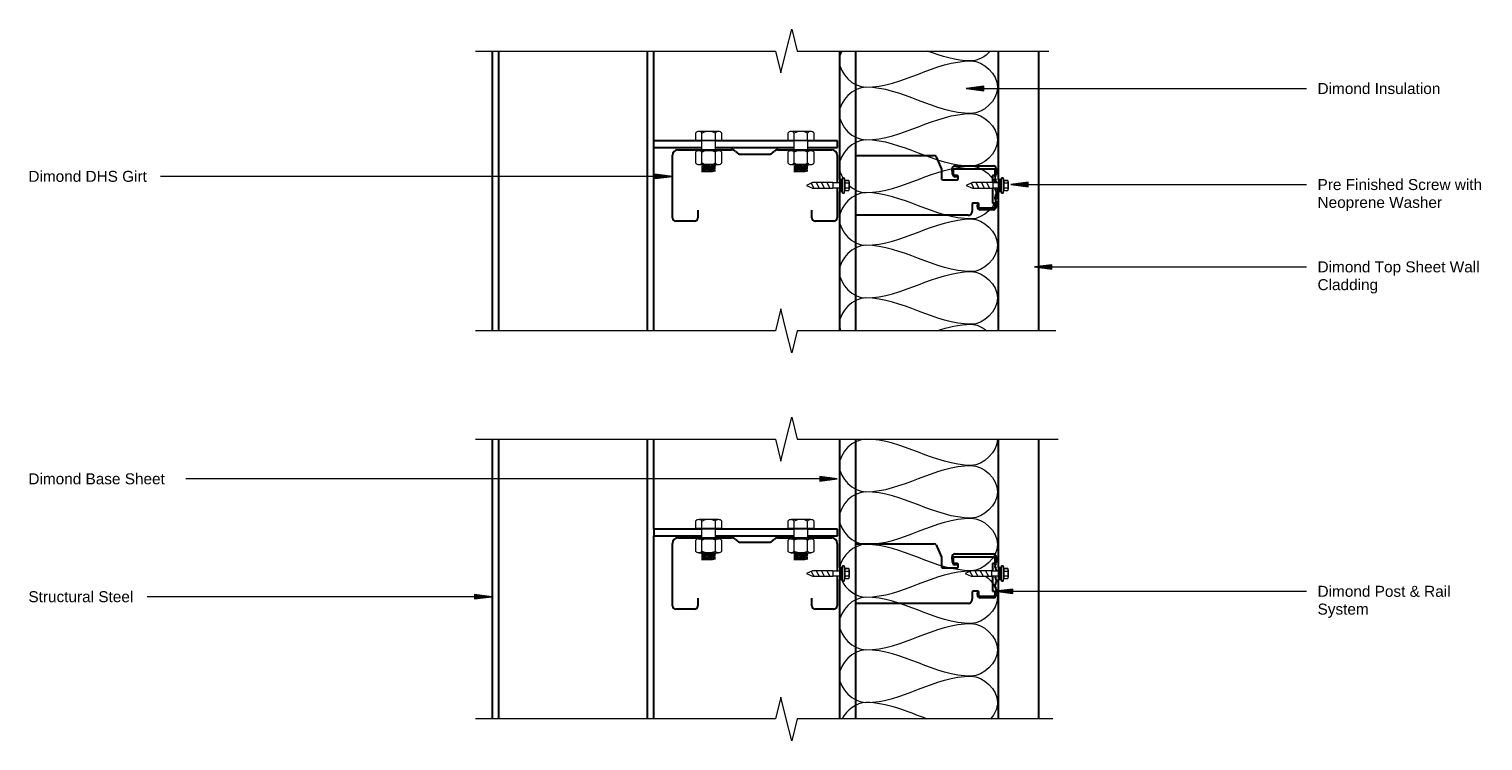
# Model space of a CAD drawing. Header units: millimetres. Extents: x 1897 to 3221, y -963 to -314.
import ezdxf

# ---------------------------------------------------------------- set-up
doc = ezdxf.new("R2010")
doc.units = ezdxf.units.MM
for name, color, linetype, lineweight in [('A-DETL', 7, 'Continuous', 18), ('A-DETL-GENF', 7, 'Continuous', 9), ('A-DETL-MEDM', 7, 'Continuous', 30), ('G-ANNO-TEXT', 7, 'Continuous', 9)]:
    doc.layers.add(name, color=color, linetype=linetype, lineweight=lineweight)
doc.styles.add('Arial', font='arial.ttf', dxfattribs={"height": 10})

# ---------------------------------------------------------------- blocks, each defined once
blk = doc.blocks.new('Steel Structure - Steel Structure-2101530-ASC Typical Buildup')
at = {"layer": 'A-DETL-GENF', "lineweight": 30}
for p, q in [((-43.3, 6), (-83.7, 6)), ((40.7, 6), (-24.2, 6)), ((83.7, 6), (59.8, 6)), ((83.7, 0), (83.7, 6)), ((-83.7, 0), (-40.1, 0)), ((-27.4, 0), (43.9, 0)), ((56.6, 0), (83.7, 0))]:
    blk.add_line(p, q, dxfattribs=at)
blk = doc.blocks.new('Steel Structure - Steel Structure-1976909-ASC Typical Buildup')
at = {"layer": 'A-DETL-GENF', "lineweight": 30}
for p, q in [((-43.6, 6), (-298.6, 6)), ((310, 6), (55, 6)), ((-298.6, 0), (-131.6, 0)), ((-125.6, 0), (-43.6, 0)), ((55, 0), (310, 0))]:
    blk.add_line(p, q, dxfattribs=at)
blk = doc.blocks.new('Steel Structure - Steel Structure-V1-ASC Typical Buildup')
at = {"layer": 'A-DETL-GENF', "lineweight": 30}
for p, q in [((-43.6, 6), (-298.6, 6)), ((310, 6), (55, 6)), ((-298.6, 0), (-43.6, 0)), ((55, 0), (310, 0))]:
    blk.add_line(p, q, dxfattribs=at)
blk = doc.blocks.new('Dimond AshGrid Post _ Rail Base - Dimond AshGrid Post _ Rail Base-2102047-ASC Typical Buildup')
at = {"layer": 'A-DETL-GENF', "lineweight": 30}
for p, q in [((-180.7, 22.5), (-307.7, 22.5)), ((-52.7, 22.5), (-169.7, 22.5)), ((172.9, 22.5), (45.9, 22.5)), ((300.9, 22.5), (183.9, 22.5)), ((-307.7, 7.5), (-52.7, 7.5)), ((45.9, 7.5), (300.9, 7.5))]:
    blk.add_line(p, q, dxfattribs=at)
blk = doc.blocks.new('DHS_purlins_150 - Dimond hi-span steel purlin _specify size_-1449125-ASC Typical Buildup')
at = {"layer": 'A-DETL-GENF', "lineweight": 30}
for p, q in [((5, 150), (30.2, 150)), ((34.7, 150), (62, 150)), ((65, 147), (65, 130)), ((0, 126.6), (0, 145)), ((62, 127), (55, 127)), ((0, 96.1), (0, 107.4)), ((2.5, 91.5), (1.5, 92.5)), ((4, 62.1), (4, 87.9)), ((0, 42.6), (0, 53.9)), ((1.5, 57.5), (2.5, 58.5)), ((0, 5), (0, 23.4)), ((55, 23), (62, 23)), ((65, 20), (65, 3)), ((62, 0), (5, 0))]:
    blk.add_line(p, q, dxfattribs=at)
for centre, radius, start, end in [((5, 145), 5, 90, 180), ((62, 147), 3, 0, 90), ((62, 130), 3, 270, 0), ((5, 96.1), 5, 180, 225), ((-1, 87.9), 5, 360, 45), ((5, 53.9), 5, 135, 180), ((-1, 62.1), 5, 315, 0), ((62, 20), 3, 360, 90), ((5, 5), 5, 180, 270), ((62, 3), 3, 270, 0)]:
    blk.add_arc(centre, radius, start, end, dxfattribs=at)
blk = doc.blocks.new('Long section5 - Dimond Brownbuilt 900 wall cladding _specify thickness and coating_-1988764-ASC Typical Buildup')
at = {"layer": 'A-DETL-MEDM'}
for p, q in [((152, 37), (25, 37)), ((280, 37), (163, 37)), ((505.6, 37), (378.6, 37)), ((633.6, 37), (516.6, 37)), ((25, 0), (280, 0)), ((378.6, 0), (633.6, 0))]:
    blk.add_line(p, q, dxfattribs=at)
blk = doc.blocks.new('Break Line_dimond - Break Line_dimond-1974794-ASC Typical Buildup')
at = {"layer": 'A-DETL-GENF'}
for p, q in [((5, 20), (0, 0)), ((10, 0), (5, 20)), ((-10, 0), (-247.4, 0)), ((-5, -20), (-10, 0)), ((0, 0), (-5, -20)), ((283.1, 0), (10, 0))]:
    blk.add_line(p, q, dxfattribs=at)
blk = doc.blocks.new('Break Line_dimond - Break Line_dimond-1974745-ASC Typical Buildup')
at = {"layer": 'A-DETL-GENF'}
for p, q in [((-10, 0), (-5, 20)), ((-5, 20), (0, 0)), ((-245.5, 0), (-10, 0)), ((0, 0), (5, -20)), ((5, -20), (10, 0)), ((10, 0), (283.1, 0))]:
    blk.add_line(p, q, dxfattribs=at)
blk = doc.blocks.new('Break Line_dimond - Break Line_dimond-1978970-ASC Typical Buildup')
at = {"layer": 'A-DETL-GENF'}
for p, q in [((-10, 0), (-5, 20)), ((-5, 20), (0, 0)), ((-242.8, 0), (-10, 0)), ((0, 0), (5, -20)), ((5, -20), (10, 0)), ((10, 0), (283.1, 0))]:
    blk.add_line(p, q, dxfattribs=at)
blk = doc.blocks.new('Dimond AshGrid Post _ Rail System - Dimond AshGrid Post _ Rail System-2102585-ASC Typical Buildup')
at = {"layer": 'A-DETL-GENF', "lineweight": 30}
for p, q in [((-27.2, -87.2), (-27.2, 15)), ((-27.2, 15), (27.2, 15)), ((27.2, 15), (27.2, -4.2)), ((27.2, -4.2), (27.2, -56.3)), ((5.2, -63.9), (5.2, -77.2)), ((14.9, -62.9), (6.2, -62.9)), ((26, -58.2), (14.9, -62.9)), ((6.2, -78.2), (8.1, -78.2)), ((8, -77.6), (8, -75.4)), ((9.1, -77.2), (9.1, -75.2)), ((10.2, -74), (15.1, -74)), ((10.3, -72.9), (15.3, -72.7)), ((15.1, -74), (15.1, -111.5)), ((17.9, -75.1), (17.9, -110.2)), ((-17, -91), (-23.5, -91)), ((-16, -96), (-16, -92)), ((-22.1, -110.2), (-22.1, -98.2)), ((-20.8, -108.7), (-20.8, -97)), ((-20.8, -97), (-17, -97)), ((-19.4, -95.8), (-16, -96.2)), ((-16, -111.5), (-19.7, -111.5)), ((-14.3, -112.7), (-19.7, -112.7)), ((-2.5, -109.5), (-16, -109.5)), ((-16, -109.5), (-16, -111.5)), ((-11.7, -111.6), (-13.2, -112.4)), ((-9.1, -112.4), (-10.6, -111.6)), ((-5.3, -112.7), (-8, -112.7)), ((-2.7, -111.6), (-4.2, -112.4)), ((3.7, -112.7), (2.3, -112.7)), ((9.1, -109.5), (2.6, -109.5)), ((6.3, -111.6), (4.8, -112.4)), ((8.9, -112.4), (7.4, -111.6)), ((9.1, -111.5), (9.1, -109.5)), ((15.1, -111.5), (9.1, -111.5)), ((15.4, -112.7), (10, -112.7))]:
    blk.add_line(p, q, dxfattribs=at)
for centre, radius, start, end in [((6.2, -63.9), 1, 90, 180), ((25.2, -56.3), 2.01, 293.4212, 360), ((6.2, -77.2), 1, 180, 270), ((10.4, -75.4), 2.45, 92.86, 180), ((8.1, -77.2), 1, 270, 0), ((10.3, -75.2), 1.2, 94.7771, 180), ((15.4, -75.1), 2.45, 360, 92.86), ((-23.5, -87.3), 3.71, 179.3636, 270), ((-17, -92), 1, 0, 90), ((-19.7, -98.2), 2.45, 84, 180), ((-17, -96), 1, 270, 0), ((-19.7, -110.2), 2.45, 180, 270), ((-16.8, -108.7), 4.02, 180, 223.5804), ((-14.3, -110.2), 2.45, 270, 296.3314), ((-11.2, -112.7), 1.25, 63.6686, 116.3314), ((-8, -110.2), 2.45, 243.6686, 270), ((-5.3, -110.2), 2.45, 270, 296.3314), ((-2.2, -112.7), 1.25, 94.6577, 116.3314), ((3.7, -110.2), 2.45, 270, 296.3314), ((6.8, -112.7), 1.25, 63.6686, 116.3314), ((10, -110.2), 2.45, 243.6686, 270), ((15.4, -110.2), 2.45, 270, 360)]:
    blk.add_arc(centre, radius, start, end, dxfattribs=at)
blk = doc.blocks.new('Break Line_dimond - Break Line_dimond-1974252-ASC Typical Buildup')
at = {"layer": 'A-DETL-GENF'}
for p, q in [((5, 20), (0, 0)), ((10, 0), (5, 20)), ((-10, 0), (-238.9, 0)), ((-5, -20), (-10, 0)), ((0, 0), (-5, -20)), ((283.1, 0), (10, 0))]:
    blk.add_line(p, q, dxfattribs=at)
blk = doc.blocks.new('Steel Structure - Steel Structure-V2-ASC Typical Buildup')
at = {"layer": 'A-DETL-GENF', "lineweight": 30}
for p, q in [((-43.3, 6), (-83.7, 6)), ((-83.7, 6), (-83.7, 0)), ((40.7, 6), (-24.2, 6)), ((83.7, 6), (59.8, 6)), ((83.7, 0), (83.7, 6)), ((-83.7, 0), (-40.1, 0)), ((-27.4, 0), (43.9, 0)), ((56.6, 0), (83.7, 0))]:
    blk.add_line(p, q, dxfattribs=at)
blk = doc.blocks.new('Dimond AshGrid Post _ Rail System - Dimond AshGrid Post _ Rail System-V3-ASC Typical Buildup')
at = {"layer": 'A-DETL-GENF', "lineweight": 30}
for p, q in [((-27.2, -87.2), (-27.2, 15)), ((-27.2, 15), (27.2, 15)), ((27.2, 15), (27.2, -4.2)), ((27.2, -4.2), (27.2, -56.3)), ((5.2, -63.9), (5.2, -77.2)), ((14.9, -62.9), (6.2, -62.9)), ((26, -58.2), (14.9, -62.9)), ((6.2, -78.2), (8.1, -78.2)), ((8, -77.6), (8, -75.4)), ((9.1, -77.2), (9.1, -75.2)), ((10.2, -74), (15.1, -74)), ((10.3, -72.9), (15.3, -72.7)), ((15.1, -74), (15.1, -111.5)), ((17.9, -75.1), (17.9, -110.2)), ((-17, -91), (-23.5, -91)), ((-16, -96), (-16, -92)), ((-22.1, -110.2), (-22.1, -98.2)), ((-20.8, -108.7), (-20.8, -97)), ((-20.8, -97), (-17, -97)), ((-19.4, -95.8), (-16, -96.2)), ((-16, -111.5), (-19.7, -111.5)), ((-14.3, -112.7), (-19.7, -112.7)), ((-2.2, -109.5), (-16, -109.5)), ((-16, -109.5), (-16, -111.5)), ((-11.7, -111.6), (-13.2, -112.4)), ((-9.1, -112.4), (-10.6, -111.6)), ((-5.3, -112.7), (-8, -112.7)), ((-2.7, -111.6), (-4.2, -112.4)), ((9.1, -109.5), (2.3, -109.5)), ((3.7, -112.7), (2.3, -112.7)), ((6.3, -111.6), (4.8, -112.4)), ((8.9, -112.4), (7.4, -111.6)), ((9.1, -111.5), (9.1, -109.5)), ((15.1, -111.5), (9.1, -111.5)), ((15.4, -112.7), (10, -112.7))]:
    blk.add_line(p, q, dxfattribs=at)
for centre, radius, start, end in [((6.2, -63.9), 1, 90, 180), ((25.2, -56.3), 2.01, 293.4212, 360), ((6.2, -77.2), 1, 180, 270), ((10.4, -75.4), 2.45, 92.86, 180), ((8.1, -77.2), 1, 270, 0), ((10.3, -75.2), 1.2, 94.7771, 180), ((15.4, -75.1), 2.45, 360, 92.86), ((-23.5, -87.3), 3.71, 179.3636, 270), ((-17, -92), 1, 0, 90), ((-19.7, -98.2), 2.45, 84, 180), ((-17, -96), 1, 270, 0), ((-19.7, -110.2), 2.45, 180, 270), ((-16.8, -108.7), 4.02, 180, 223.5804), ((-14.3, -110.2), 2.45, 270, 296.3314), ((-11.2, -112.7), 1.25, 63.6686, 116.3314), ((-8, -110.2), 2.45, 243.6686, 270), ((-5.3, -110.2), 2.45, 270, 296.3314), ((-2.2, -112.7), 1.25, 94.6577, 116.3314), ((3.7, -110.2), 2.45, 270, 296.3314), ((6.8, -112.7), 1.25, 63.6686, 116.3314), ((10, -110.2), 2.45, 243.6686, 270), ((15.4, -110.2), 2.45, 270, 360)]:
    blk.add_arc(centre, radius, start, end, dxfattribs=at)
blk = doc.blocks.new('Detail-Screws-12Gx45mmTek screw 30mm1 - Prefinished screw with neoprene washer-2083071-ASC Typical Buildup')
at = {"layer": 'A-DETL-GENF'}
blk.add_hatch(color=256, dxfattribs=at).paths.add_polyline_path([(-5.5, 0), (5.5, 0), (5.5, 3), (-5.5, 3)])
for p, q in [((-4.5, 5), (-7, 4.5)), ((-7, 4.5), (-4.5, 5)), ((-7, 4.5), (-7, 3)), ((-7, 3), (-7, 4.5)), ((-7, 4.5), (7, 4.5)), ((-7, 3), (-5.5, 3)), ((-5.5, 3), (-7, 3)), ((5.5, 3), (-5.5, 3)), ((-5.5, 3), (-5.5, 0)), ((-5.5, 0), (5.5, 0)), ((-4.5, 8.7), (-4.5, 5)), ((-4.5, 5), (-4.5, 8.7)), ((-4.5, 5), (4.5, 5)), ((3.4, 9), (-3.4, 9)), ((-3.4, 9), (3.4, 9)), ((-2.3, 0), (-2.3, -5)), ((-2.3, 5), (-2.3, 8.7)), ((2.2, 5), (2.2, 8.7)), ((2.2, -5), (2.2, 0)), ((4.5, 5), (4.5, 8.7)), ((4.5, 5), (4.5, 8.7)), ((7, 4.5), (4.5, 5)), ((7, 4.5), (4.5, 5)), ((5.5, 3), (7, 3)), ((7, 3), (5.5, 3)), ((5.5, 0), (5.5, 3)), ((7, 3), (7, 4.5)), ((7, 4.5), (7, 3)), ((-2.3, -5), (-2.6, -5)), ((-2.6, -5), (-2.6, -23.5)), ((-2.6, -10.5), (2.5, -7.8)), ((-2.6, -15.3), (2.5, -12.7)), ((-2.3, -5), (2.2, -5)), ((2.5, -5), (2.2, -5)), ((2.5, -23.5), (2.5, -5)), ((-2.6, -20.2), (2.5, -17.5)), ((-2.6, -23.5), (0, -29)), ((-2, -24.7), (2.5, -22.3)), ((0, -29), (2.5, -23.5))]:
    blk.add_line(p, q, dxfattribs=at)
for centre, radius, start, end in [((-3.4, 6.9), 2.13, 90, 121.8908), ((-3.4, 6.9), 2.13, 58.1092, 121.8908), ((0, 1), 8.04, 73.7398, 106.2602), ((3.4, 6.9), 2.13, 58.1092, 121.8908), ((3.4, 6.9), 2.13, 58.1092, 90)]:
    blk.add_arc(centre, radius, start, end, dxfattribs=at)
blk = doc.blocks.new('Detail-Screws-12Gx45mmTek screw 30mm1 - Prefinished screw with neoprene washer-2083122-ASC Typical Buildup')
at = {"layer": 'A-DETL-GENF'}
blk.add_hatch(color=256, dxfattribs=at).paths.add_polyline_path([(-5.5, 0), (5.5, 0), (5.5, 3), (-5.5, 3)])
for p, q in [((-4.5, 5), (-7, 4.5)), ((-7, 4.5), (-4.5, 5)), ((-7, 4.5), (-7, 3)), ((-7, 3), (-7, 4.5)), ((-7, 4.5), (7, 4.5)), ((-7, 3), (-5.5, 3)), ((-5.5, 3), (-7, 3)), ((5.5, 3), (-5.5, 3)), ((-5.5, 3), (-5.5, 0)), ((-5.5, 0), (5.5, 0)), ((-4.5, 8.7), (-4.5, 5)), ((-4.5, 5), (-4.5, 8.7)), ((-4.5, 5), (4.5, 5)), ((3.4, 9), (-3.4, 9)), ((-3.4, 9), (3.4, 9)), ((-2.3, 0), (-2.3, -6)), ((-2.3, 5), (-2.3, 8.7)), ((2.2, 5), (2.2, 8.7)), ((2.2, -6), (2.2, 0)), ((4.5, 5), (4.5, 8.7)), ((4.5, 5), (4.5, 8.7)), ((7, 4.5), (4.5, 5)), ((7, 4.5), (4.5, 5)), ((5.5, 3), (7, 3)), ((7, 3), (5.5, 3)), ((5.5, 0), (5.5, 3)), ((7, 3), (7, 4.5)), ((7, 4.5), (7, 3)), ((-2.3, -6), (-2.6, -6)), ((-2.6, -6), (-2.6, -24.5)), ((-2.6, -11.5), (2.5, -8.8)), ((-2.3, -6), (2.2, -6)), ((2.5, -6), (2.2, -6)), ((2.5, -24.5), (2.5, -6)), ((-2.6, -16.3), (2.5, -13.7)), ((-2.6, -21.2), (2.5, -18.5)), ((-2.6, -24.5), (0, -30)), ((-2, -25.7), (2.5, -23.3)), ((0, -30), (2.5, -24.5))]:
    blk.add_line(p, q, dxfattribs=at)
for centre, radius, start, end in [((-3.4, 6.9), 2.13, 90, 121.8908), ((-3.4, 6.9), 2.13, 58.1092, 121.8908), ((0, 1), 8.04, 73.7398, 106.2602), ((3.4, 6.9), 2.13, 58.1092, 121.8908), ((3.4, 6.9), 2.13, 58.1092, 90)]:
    blk.add_arc(centre, radius, start, end, dxfattribs=at)
blk = doc.blocks.new('Anchor Bolts-Side - 1_2_-2067508-ASC Typical Buildup')
at = {"layer": 'A-DETL-GENF'}
for p, q in [((-12, 159.5), (-12, 153.2)), ((9, 161), (-9, 161)), ((-6.1, 153.2), (-6.1, 159.5)), ((6.1, 153.2), (6.1, 159.5)), ((12, 153.2), (12, 159.5)), ((-12, 153.2), (12, 153.2)), ((-9.6, 153.2), (-9.6, 152.4)), ((-9.6, 152.4), (-6.4, 152.4)), ((6.3, 152.4), (-6.4, 152.4)), ((-6.4, 152.4), (-6.4, 144.4)), ((6.3, 152.4), (9.6, 152.4)), ((6.3, 144.4), (6.3, 152.4)), ((9.6, 152.4), (9.6, 153.2)), ((-12, 142.1), (-12, 132.4)), ((9.6, 144.4), (-9.6, 144.4)), ((-9.6, 144.4), (-9.6, 143.6)), ((-9.6, 143.6), (9.6, 143.6)), ((-9, 143.6), (-9.6, 143.6)), ((-6.1, 132.4), (-6.1, 142.1)), ((6.1, 132.4), (6.1, 142.1)), ((9, 143.6), (9.6, 143.6)), ((9.6, 143.6), (9.6, 144.4)), ((12, 132.4), (12, 142.1)), ((-9, 130.9), (-6.4, 130.9)), ((3.6, 130.9), (-6.4, 130.9)), ((-6.4, 130.9), (-3.6, 130.1)), ((-3.6, 130.1), (-6.4, 129.3)), ((-6.4, 129.3), (-3.6, 128.5)), ((-3.6, 128.5), (-6.4, 127.7)), ((-6.4, 127.7), (6.3, 128.5)), ((-6.4, 127.7), (-3.6, 126.9)), ((-3.6, 126.9), (-6.4, 126.1)), ((-6.4, 126.1), (-3.6, 125.3)), ((-3.6, 125.3), (-6.4, 124.6)), ((-6.4, 124.6), (6.3, 125.3)), ((-6.4, 124.6), (3.6, 124.6)), ((-6.4, 129.3), (6.5, 130.1)), ((-6.4, 126.1), (6.3, 126.9)), ((-3.6, 130.1), (3.6, 130.9)), ((-3.6, 128.5), (3.6, 129.3)), ((-3.6, 126.9), (3.6, 127.7)), ((-3.6, 125.3), (3.6, 126.1)), ((3.6, 130.9), (9, 130.9)), ((6.5, 130.1), (3.6, 130.9)), ((3.6, 129.3), (6.5, 130.1)), ((6.3, 128.5), (3.6, 129.3)), ((3.6, 127.7), (6.3, 128.5)), ((6.3, 126.9), (3.6, 127.7)), ((3.6, 126.1), (6.3, 126.9)), ((6.3, 125.3), (3.6, 126.1)), ((3.6, 124.6), (6.3, 125.3))]:
    blk.add_line(p, q, dxfattribs=at)
for centre, radius, start, end in [((-9, 157.4), 3.67, 90, 143.5146), ((-9, 157.4), 3.67, 36.4854, 143.5146), ((0, 148), 13.1, 62.3699, 117.6301), ((9, 157.4), 3.67, 36.4854, 143.5146), ((9, 157.4), 3.67, 36.4854, 90), ((-9, 139.9), 3.67, 90, 143.5146), ((-9, 139.9), 3.67, 36.4854, 143.5146), ((-9, 134.6), 3.67, 216.4854, 270), ((-9, 134.6), 3.67, 216.4854, 323.5146), ((0, 130.6), 13.1, 62.3699, 117.6301), ((0, 144), 13.1, 242.3699, 297.6301), ((9, 139.9), 3.67, 36.4854, 143.5146), ((9, 134.6), 3.67, 216.4854, 323.5146), ((9, 139.9), 3.67, 36.4854, 90), ((9, 134.6), 3.67, 270, 323.5146), ((9, 134.6), 3.67, 270, 323.5146)]:
    blk.add_arc(centre, radius, start, end, dxfattribs=at)

msp = doc.modelspace()

# ---------------------------------------------------------------- hatches: boundary and pattern name
at = {"layer": 'G-ANNO-TEXT'}
for points in [[(2750.2, -368.3), (2766.1, -370.4), (2766.1, -366.2)], [(2482.6, -448.3), (2466.8, -446.2), (2466.8, -450.4)], [(2790.7, -455.8), (2806.5, -457.9), (2806.5, -453.7)], [(2812.3, -530.8), (2828.2, -532.9), (2828.2, -528.8)], [(2632.7, -723.9), (2616.8, -721.8), (2616.8, -726)], [(2318.3, -831.3), (2302.4, -829.2), (2302.4, -833.4)], [(2776.5, -826.4), (2792.4, -828.5), (2792.4, -824.3)]]:
    msp.add_hatch(color=256, dxfattribs=at).paths.add_polyline_path(points)

# ---------------------------------------------------------------- linework, layer by layer
at = {"layer": 'A-DETL'}
for points, knots in [([(2636.9, -334.1), (2635.4, -336.9), (2631.3, -352), (2647.3, -367.1), (2658.6, -367.1)], [1.051337, 1.051337, 1.051337, 1.051337, 1.414214, 2.828427, 2.828427, 2.828427, 2.828427]), ([(2658.6, -415.1), (2647.3, -415.1), (2630.7, -430.7), (2635.8, -446.4), (2637.7, -449.7)], [0, 0, 0, 0, 1.414214, 1.84232, 1.84232, 1.84232, 1.84232]), ([(2778.1, -458.8), (2778.4, -460.2), (2780.1, -473.7), (2765.9, -487.1), (2754.6, -487.1)], [1.245507, 1.245507, 1.245507, 1.245507, 1.414214, 2.828427, 2.828427, 2.828427, 2.828427]), ([(2658.6, -559.1), (2647.3, -559.1), (2632.4, -573.1), (2635, -587.2), (2635.6, -589.1)], [0, 0, 0, 0, 1.414214, 1.653476, 1.653476, 1.653476, 1.653476]), ([(2767.8, -812.7), (2774, -817.3), (2786.2, -836.5), (2765.9, -855.7), (2754.6, -855.7)], [0.561449, 0.561449, 0.561449, 0.561449, 1.414214, 2.828427, 2.828427, 2.828427, 2.828427]), ([(2754.6, -903.7), (2765.9, -903.7), (2784.3, -921.1), (2776, -938.5), (2772.2, -942.8)], [0, 0, 0, 0, 1.414214, 2.050049, 2.050049, 2.050049, 2.050049])]:
    msp.add_open_spline(points, degree=3, knots=knots, dxfattribs=at)
for points in [[(2658.6, -367.1), (2691.6, -367.1), (2721.6, -343.1), (2754.6, -343.1)], [(2754.6, -343.1), (2740.9, -343.1), (2727.7, -339), (2714.6, -334.1)], [(2772, -334.2), (2767.3, -339.4), (2760.7, -343.1), (2754.6, -343.1)], [(2754.6, -343.1), (2765.9, -343.1), (2791.3, -367.1), (2765.9, -391.1), (2754.6, -391.1)], [(2658.6, -367.1), (2647.3, -367.1), (2621.9, -391.1), (2647.3, -415.1), (2658.6, -415.1)], [(2754.6, -391.1), (2721.6, -391.1), (2691.6, -367.1), (2658.6, -367.1)], [(2658.6, -415.1), (2691.6, -415.1), (2721.6, -391.1), (2754.6, -391.1)], [(2754.6, -391.1), (2765.9, -391.1), (2791.3, -415.1), (2765.9, -439.1), (2754.6, -439.1)], [(2754.6, -439.1), (2721.6, -439.1), (2691.6, -415.1), (2658.6, -415.1)], [(2658.6, -463.1), (2691.6, -463.1), (2721.6, -439.1), (2754.6, -439.1)], [(2754.6, -439.1), (2763.1, -439.1), (2772.4, -445.9), (2776.4, -454.3)], [(2658.6, -463.1), (2647.3, -463.1), (2621.9, -487.1), (2647.3, -511.1), (2658.6, -511.1)], [(2643.6, -456.7), (2648, -460.6), (2653.4, -463.1), (2658.6, -463.1)], [(2754.6, -487.1), (2721.6, -487.1), (2691.6, -463.1), (2658.6, -463.1)], [(2658.6, -511.1), (2691.6, -511.1), (2721.6, -487.1), (2754.6, -487.1)], [(2754.6, -487.1), (2765.9, -487.1), (2791.3, -511.1), (2765.9, -535.1), (2754.6, -535.1)], [(2658.6, -511.1), (2647.3, -511.1), (2621.9, -535.1), (2647.3, -559.1), (2658.6, -559.1)], [(2754.6, -535.1), (2721.6, -535.1), (2691.6, -511.1), (2658.6, -511.1)], [(2658.6, -559.1), (2691.6, -559.1), (2721.6, -535.1), (2754.6, -535.1)], [(2754.6, -535.1), (2765.9, -535.1), (2791.3, -559.1), (2765.9, -583.1), (2754.6, -583.1)], [(2754.6, -583.1), (2721.6, -583.1), (2691.6, -559.1), (2658.6, -559.1)], [(2723.1, -589.1), (2733.4, -585.6), (2743.8, -583.1), (2754.6, -583.1)], [(2754.6, -583.1), (2759.5, -583.1), (2764.6, -585.5), (2768.9, -589.1)], [(2658.6, -687.7), (2647.3, -687.7), (2621.9, -711.7), (2647.3, -735.7), (2658.6, -735.7)], [(2754.6, -711.7), (2721.6, -711.7), (2691.6, -687.7), (2658.6, -687.7)], [(2778.6, -687.7), (2778.6, -699), (2765.9, -711.7), (2754.6, -711.7)], [(2658.6, -735.7), (2691.6, -735.7), (2721.6, -711.7), (2754.6, -711.7)], [(2754.6, -711.7), (2765.9, -711.7), (2791.3, -735.7), (2765.9, -759.7), (2754.6, -759.7)], [(2658.6, -735.7), (2647.3, -735.7), (2621.9, -759.7), (2647.3, -783.7), (2658.6, -783.7)], [(2754.6, -759.7), (2721.6, -759.7), (2691.6, -735.7), (2658.6, -735.7)], [(2658.6, -783.7), (2691.6, -783.7), (2721.6, -759.7), (2754.6, -759.7)], [(2754.6, -759.7), (2765.9, -759.7), (2791.3, -783.7), (2765.9, -807.7), (2754.6, -807.7)], [(2658.6, -783.7), (2648.2, -783.7), (2636.7, -793.8), (2634.8, -804.7)], [(2754.6, -807.7), (2721.6, -807.7), (2691.6, -783.7), (2658.6, -783.7)], [(2636.4, -815.7), (2640.3, -824.5), (2649.8, -831.7), (2658.6, -831.7)], [(2658.6, -831.7), (2691.6, -831.7), (2721.6, -807.7), (2754.6, -807.7)], [(2658.6, -831.7), (2647.3, -831.7), (2621.9, -855.7), (2647.3, -879.7), (2658.6, -879.7)], [(2754.6, -855.7), (2721.6, -855.7), (2691.6, -831.7), (2658.6, -831.7)], [(2658.6, -879.7), (2691.6, -879.7), (2721.6, -855.7), (2754.6, -855.7)], [(2754.6, -855.7), (2765.9, -855.7), (2791.3, -879.7), (2765.9, -903.7), (2754.6, -903.7)], [(2658.6, -879.7), (2647.3, -879.7), (2621.9, -903.7), (2647.3, -927.7), (2658.6, -927.7)], [(2754.6, -903.7), (2721.6, -903.7), (2691.6, -879.7), (2658.6, -879.7)], [(2658.6, -927.7), (2691.6, -927.7), (2721.6, -903.7), (2754.6, -903.7)], [(2658.6, -927.7), (2650.3, -927.7), (2641.2, -934.6), (2637, -942.7)], [(2714.6, -942.8), (2696.2, -936), (2677.9, -927.7), (2658.6, -927.7)]]:
    msp.add_open_spline(points, degree=3, dxfattribs=at)
at = {"layer": 'G-ANNO-TEXT'}
for p, q in [((2766.1, -366.2), (2750.2, -368.3)), ((2750.2, -368.3), (2766.1, -370.4)), ((2750.2, -368.3), (3059.8, -368.3)), ((2766.1, -370.4), (2766.1, -366.2)), ((2104, -448.3), (2016.4, -448.3)), ((2482.6, -448.3), (2104, -448.3)), ((2482.6, -448.3), (2466.8, -446.2)), ((2466.8, -446.2), (2466.8, -450.4)), ((2466.8, -450.4), (2482.6, -448.3)), ((2806.5, -453.7), (2790.7, -455.8)), ((2790.7, -455.8), (2806.5, -457.9)), ((2790.7, -455.8), (3059.8, -455.8)), ((2806.5, -457.9), (2806.5, -453.7)), ((2828.2, -528.8), (2812.3, -530.8)), ((2828.2, -532.9), (2828.2, -528.8)), ((2812.3, -530.8), (2828.2, -532.9)), ((2812.3, -530.8), (3059.8, -530.8)), ((2632.7, -723.9), (2039.4, -723.9)), ((2632.7, -723.9), (2616.8, -721.8)), ((2616.8, -721.8), (2616.8, -726)), ((2616.8, -726), (2632.7, -723.9)), ((2031.8, -831.3), (2004.2, -831.3)), ((2318.3, -831.3), (2031.8, -831.3)), ((2318.3, -831.3), (2302.4, -829.2)), ((2302.4, -829.2), (2302.4, -833.4)), ((2302.4, -833.4), (2318.3, -831.3)), ((2792.4, -824.3), (2776.5, -826.4)), ((2776.5, -826.4), (2792.4, -828.5)), ((2776.5, -826.4), (3059.8, -826.4)), ((2792.4, -828.5), (2792.4, -824.3))]:
    msp.add_line(p, q, dxfattribs=at)

# ---------------------------------------------------------------- block references
at = {"layer": 'A-DETL-GENF'}
for name, p, rotation in [('Break Line_dimond - Break Line_dimond-1974252-ASC Typical Buildup', (2586.3, -334.1), 180), ('Long section5 - Dimond Brownbuilt 900 wall cladding _specify thickness and coating_-1988764-ASC Typical Buildup', (2816.2, -967.7), 89.99999999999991), ('Detail-Screws-12Gx45mmTek screw 30mm1 - Prefinished screw with neoprene washer-2083122-ASC Typical Buildup', (2634.6, -456.6), 269.9999999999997), ('Detail-Screws-12Gx45mmTek screw 30mm1 - Prefinished screw with neoprene washer-2083071-ASC Typical Buildup', (2779.2, -456.6), 270.0000000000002), ('Break Line_dimond - Break Line_dimond-1974745-ASC Typical Buildup', (2586.3, -589.1), 180), ('Break Line_dimond - Break Line_dimond-1974794-ASC Typical Buildup', (2586.3, -687.7), 180), ('Detail-Screws-12Gx45mmTek screw 30mm1 - Prefinished screw with neoprene washer-2083122-ASC Typical Buildup', (2634.6, -810.2), 269.9999999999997), ('Detail-Screws-12Gx45mmTek screw 30mm1 - Prefinished screw with neoprene washer-2083122-ASC Typical Buildup', (2779.2, -810.2), 270.0000000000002), ('Break Line_dimond - Break Line_dimond-1978970-ASC Typical Buildup', (2586.3, -942.7), 180)]:
    msp.add_blockref(name, p, dxfattribs=dict(at, rotation=rotation))
at = {"layer": 'A-DETL-GENF', "lineweight": 30}
for name, p, rotation in [('Steel Structure - Steel Structure-V1-ASC Typical Buildup', (2324.6, -644.1), 89.9999999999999), ('Steel Structure - Steel Structure-1976909-ASC Typical Buildup', (2465.6, -644.1), 89.9999999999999), ('Dimond AshGrid Post _ Rail Base - Dimond AshGrid Post _ Rail Base-2102047-ASC Typical Buildup', (2657.1, -635), 89.9999999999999), ('DHS_purlins_150 - Dimond hi-span steel purlin _specify size_-1449125-ASC Typical Buildup', (2482.6, -424.1), 269.9999999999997), ('Dimond AshGrid Post _ Rail System - Dimond AshGrid Post _ Rail System-2102585-ASC Typical Buildup', (2664.6, -456.6), 90.00000000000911), ('DHS_purlins_150 - Dimond hi-span steel purlin _specify size_-1449125-ASC Typical Buildup', (2482.6, -777.7), 269.9999999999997), ('Dimond AshGrid Post _ Rail System - Dimond AshGrid Post _ Rail System-V3-ASC Typical Buildup', (2664.6, -810.2), 90.00000000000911)]:
    msp.add_blockref(name, p, dxfattribs=dict(at, rotation=rotation))
at = {"layer": 'A-DETL-GENF'}
for p in [(2515.6, -568.5), (2599.6, -568.5), (2515.6, -922.1), (2599.6, -922.1)]:
    msp.add_blockref('Anchor Bolts-Side - 1_2_-2067508-ASC Typical Buildup', p, dxfattribs=at)
at = {"layer": 'A-DETL-GENF', "lineweight": 30}
for name, p in [('Steel Structure - Steel Structure-2101530-ASC Typical Buildup', (2549.3, -422.1)), ('Steel Structure - Steel Structure-V2-ASC Typical Buildup', (2549.3, -775.7))]:
    msp.add_blockref(name, p, dxfattribs=at)

# ---------------------------------------------------------------- texts
at = {"layer": 'G-ANNO-TEXT', "char_height": 10, "attachment_point": 1, "style": 'Arial'}
for s, insert, width in [('Dimond Insulation', (3070, -363.3), 139.093), ('Dimond DHS Girt', (1896.2, -443.3), 133.481), ('Pre Finished Screw with ', (3070, -450.8), 189.198), ('Neoprene Washer', (3070, -467), 140.696), ('Dimond Top Sheet Wall ', (3070, -525.8), 188.397), ('Cladding', (3070, -542), 68.544), ('Dimond Base Sheet', (1896.2, -718.9), 154.325), ('Dimond Post & Rail ', (3070, -821.4), 155.527), ('Structural Steel', (1896.2, -826.3), 118.65), ('System', (3070, -837.6), 57.721)]:
    msp.add_mtext(s, dxfattribs=dict(at, insert=insert, width=width))

doc.saveas('drawing.dxf')
